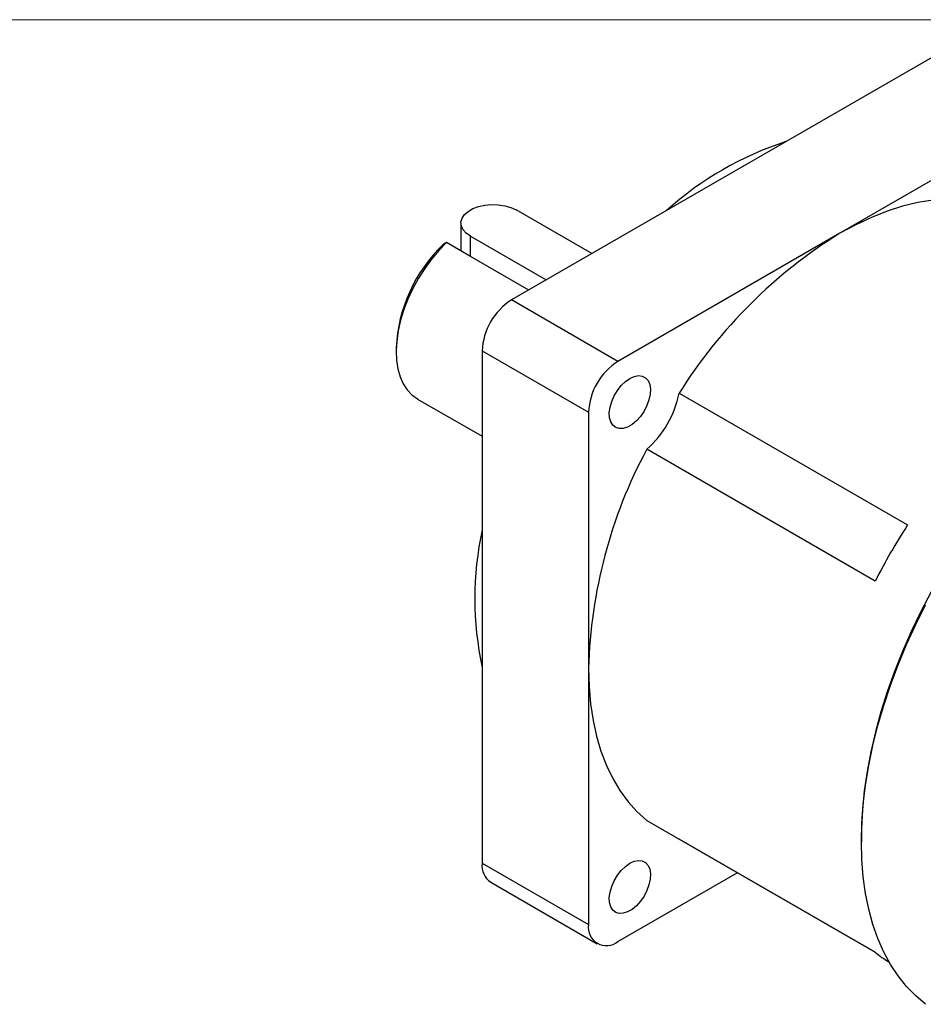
# Model space of a CAD drawing. Header units: millimetres. Extents: x 0 to 864, y 0 to 559.
# Tile 10 of 14: x 575 to 715, y 406 to 559. Entities that reach past the tile are written whole.
import ezdxf

# ---------------------------------------------------------------- set-up
doc = ezdxf.new("R2010")
doc.units = ezdxf.units.MM
doc.header["$LTSCALE"] = 2
doc.linetypes.add('SLD-Solid', pattern=[0])

# ---------------------------------------------------------------- blocks, each defined once
blk = doc.blocks.new('Block2')
at = {"color": 7, "linetype": 'SLD-Solid', "lineweight": 18}
blk.add_line((0, 558.8), (863.6, 558.8), dxfattribs=at)

msp = doc.modelspace()

# ---------------------------------------------------------------- linework, layer by layer
for p, q in [((719.8023, 555.0767), (651.1088, 515.4208)), ((736.2703, 545.57), (701.9235, 525.742)), ((663.5285, 522.5905), (651.8191, 529.3502)), ((643.2835, 527.3092), (643.2835, 523.0097)), ((644.748, 525.2682), (656.4574, 518.5085)), ((644.748, 522.1643), (644.748, 525.2682)), ((701.9235, 525.742), (667.5767, 505.914)), ((644.748, 522.1643), (641.0442, 524.3024)), ((653.769, 516.9565), (644.748, 522.1643)), ((667.5767, 505.914), (651.1088, 515.4208)), ((633.266, 508.0239), (633.266, 507.4018)), ((646.5621, 507.5457), (663.0301, 498.0389)), ((646.5621, 507.5457), (646.5621, 428.2208)), ((636.5803, 500.0763), (646.5621, 494.314)), ((677.0502, 500.9911), (712.4056, 480.5809)), ((663.0301, 498.0389), (663.0301, 458.3765)), ((707.3845, 471.8841), (672.0291, 492.2943)), ((663.0301, 458.3765), (663.0301, 418.7141)), ((672.0291, 434.8488), (707.3845, 414.4386)), ((707.3885, 414.4353), (677.0502, 431.9492)), ((705.2427, 432.1835), (705.2427, 431.5614)), ((646.5621, 428.2208), (663.0301, 418.7141)), ((647.894, 425.2769), (664.362, 415.7701)), ((667.5767, 416.0885), (686.0508, 426.7533))]:
    msp.add_line(p, q)
at = {"flags": 128}
for points in [[(726.7968, 529.7092), (724.8626, 530.3348), (722.8371, 530.7634), (720.7284, 530.9934), (718.5449, 531.0237), (716.2952, 530.8543), (713.9884, 530.4859), (711.6335, 529.9199), (709.24, 529.1586), (706.8174, 528.205), (704.3754, 527.0629), (701.9235, 525.7368)], [(644.748, 525.2682), (644.0902, 525.7371), (643.6156, 526.2748), (643.3451, 526.8577), (643.2904, 527.4603), (643.4539, 528.0563), (643.8285, 528.6196), (644.3978, 529.1257), (645.1369, 529.5524), (646.0136, 529.881), (646.9894, 530.0973), (648.0218, 530.1917), (649.0657, 530.1601), (650.0754, 530.0039), (651.0067, 529.73), (651.8191, 529.3502)], [(641.0442, 524.3024), (639.8554, 523.0769), (638.7268, 521.7349), (637.6728, 520.2934), (636.7069, 518.7709), (635.8412, 517.1867), (635.087, 515.561), (634.4537, 513.9146), (633.9495, 512.2685), (633.5807, 510.6435), (633.3521, 509.0605), (633.2666, 507.5396), (633.3253, 506.1001), (633.5274, 504.7605), (633.8704, 503.5378), (634.3498, 502.4475), (634.9596, 501.5037), (635.6921, 500.7182), (636.5378, 500.1012), (636.5803, 500.0763)], [(669.4235, 503.2716), (670.1076, 503.5806), (670.7596, 503.7033), (671.3492, 503.634), (671.8487, 503.376), (672.2349, 502.9412), (672.4895, 502.3501), (672.6009, 501.6303), (672.5636, 500.8154), (672.3795, 499.9436), (672.0572, 499.0555), (671.6118, 498.1928), (671.064, 497.3957), (670.4396, 496.7016), (669.7676, 496.1429), (669.0795, 495.7457), (668.4075, 495.5285), (667.7831, 495.5017), (667.2353, 495.6663), (666.7898, 496.0147), (666.4676, 496.5307), (666.2835, 497.19), (666.2462, 497.9619), (666.3575, 498.8102), (666.6122, 499.6954), (666.9984, 500.5759), (667.4979, 501.4107), (668.0875, 502.1607), (668.7395, 502.7908), (669.4235, 503.2716)], [(716.047, 470.2101), (714.4538, 467.1845), (712.9724, 464.1172), (711.6083, 461.0193), (710.3663, 457.9018), (709.2508, 454.7759), (708.2659, 451.6527), (707.415, 448.5435), (706.7012, 445.4593), (706.1271, 442.4113), (705.6948, 439.4103), (705.4056, 436.4671), (705.2608, 433.5922), (705.2427, 432.1835)], [(715.1877, 406.3853), (713.6562, 407.6808), (712.2391, 409.1432), (710.9416, 410.7676), (709.7681, 412.5482), (708.7228, 414.4788), (707.8093, 416.5525), (707.0308, 418.7621), (706.3901, 421.0998), (705.8894, 423.5574), (705.5306, 426.1263), (705.3147, 428.7974), (705.2427, 431.5614), (705.3147, 434.4086), (705.5306, 437.329), (705.8894, 440.3122), (706.3901, 443.3479), (707.0308, 446.4253), (707.8093, 449.5337), (708.7228, 452.6621), (709.7681, 455.7996), (710.9416, 458.9351), (712.2391, 462.0576), (713.6562, 465.1561), (715.1877, 468.2198)], [(663.0345, 458.3791), (663.1119, 455.5924), (663.3437, 452.9062), (663.729, 450.3311), (664.2662, 447.8774), (664.9533, 445.5547), (665.7875, 443.3725), (666.7655, 441.3392), (667.8834, 439.4631), (669.1367, 437.7515), (670.5204, 436.2114), (672.0291, 434.8488)], [(669.4235, 428.212), (670.1076, 428.521), (670.7596, 428.6437), (671.3492, 428.5744), (671.8487, 428.3164), (672.2349, 427.8816), (672.4895, 427.2905), (672.6009, 426.5707), (672.5636, 425.7558), (672.3795, 424.884), (672.0572, 423.9959), (671.6118, 423.1332), (671.064, 422.3361), (670.4396, 421.642), (669.7676, 421.0833), (669.0795, 420.6861), (668.4075, 420.4689), (667.7831, 420.4421), (667.2353, 420.6067), (666.7898, 420.9551), (666.4676, 421.4711), (666.2835, 422.1304), (666.2462, 422.9023), (666.3575, 423.7506), (666.6122, 424.6358), (666.9984, 425.5163), (667.4979, 426.3511), (668.0875, 427.1011), (668.7395, 427.7312), (669.4235, 428.212)]]:
    msp.add_lwpolyline(points, dxfattribs=at)
for centre, radius, start, end in [((709.655, 490.7578), 51.7396, 108.110328, 131.884295), ((742.7624, 459.8138), 77.5478, 121.777907, 147.927431), ((656.7762, 506.9527), 23.5346, 133.73773, 177.391046), ((656.4335, 507.0965), 9.8817, 122.605478, 177.394522), ((672.9015, 497.5897), 9.8817, 122.605478, 177.394522), ((661.8054, 503.9949), 15.5379, 311.146385, 348.853615), ((739.1765, 456.3359), 76.1694, 151.830272, 178.462922), ((792.1378, 428.7496), 95.0985, 146.973431, 153.026569), ((696.2851, 469.1689), 50.8527, 167.900602, 192.099398), ((649.6207, 427.8314), 3.0833, 172.74417, 235.943649), ((665.8019, 418.2644), 2.808, 170.785963, 309.203285), ((719.0287, 428.793), 18.4834, 230.951132, 239.132756)]:
    msp.add_arc(centre, radius, start, end)
msp.add_open_spline([(641.0442, 524.3024), (640.8643, 524.1876), (640.6847, 524.0724), (640.5053, 523.9567)], degree=3)

# ---------------------------------------------------------------- block references
at = {"color": 7, "linetype": 'Continuous'}
msp.add_blockref('Block2', (0, 0), dxfattribs=at)

doc.saveas('drawing.dxf')
